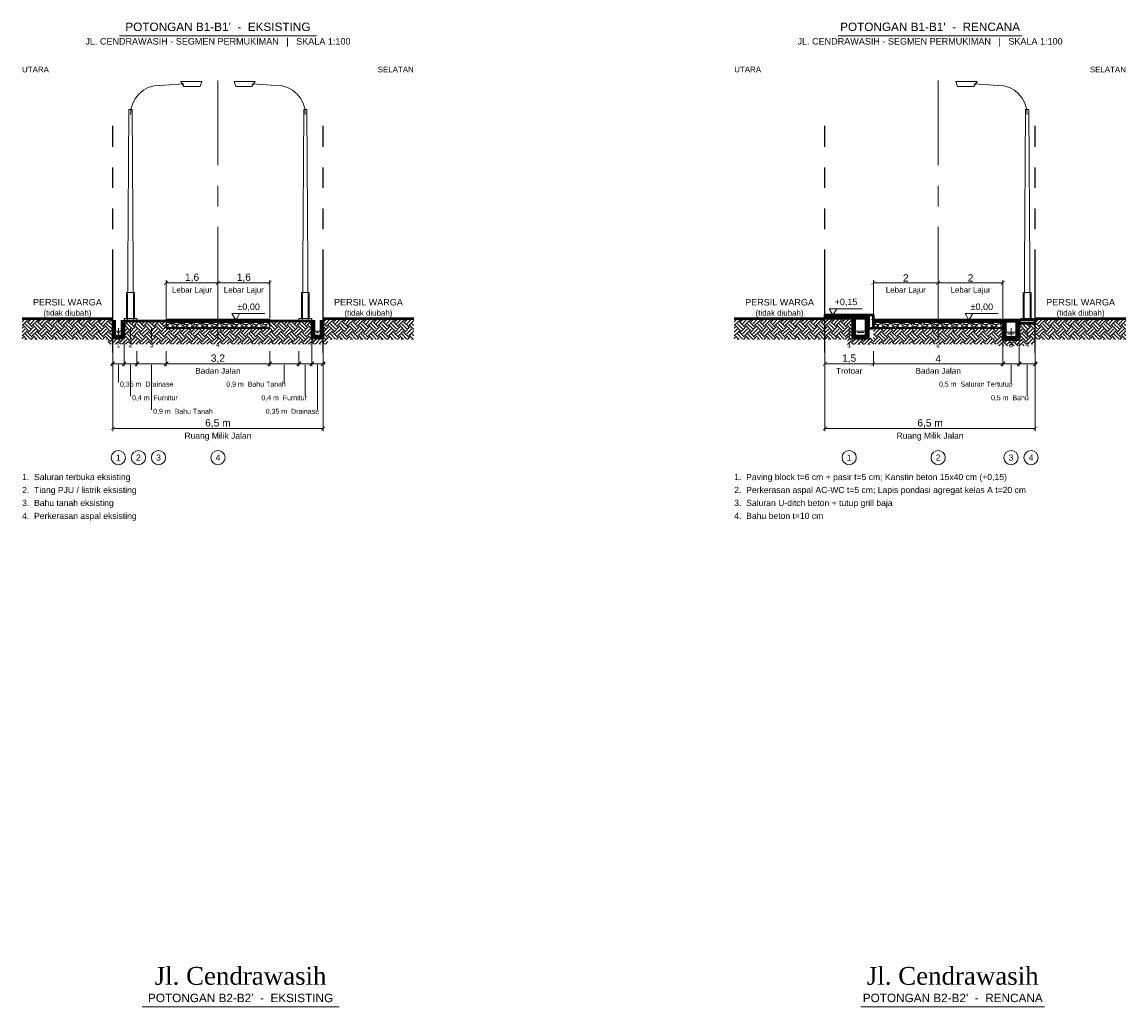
# Model space of a CAD drawing. Header units: metres. Extents: x 0 to 124, y -129 to 10.
# Tile 5 of 7: x 0 to 34, y -51 to -21. Entities that reach past the tile are written whole.
import ezdxf
from ezdxf.enums import TextEntityAlignment as Align

# ---------------------------------------------------------------- set-up
doc = ezdxf.new("R2010")
doc.units = ezdxf.units.M
doc.linetypes.add('CENTER', pattern=[5.08, 3.175, -0.635, 0.635, -0.635])
doc.linetypes.add('PHANTOM', pattern=[6.35, 3.175, -0.635, 0.635, -0.635, 0.635, -0.635])
for name, color, linetype, lineweight in [('D32_PNP_AIR', 5, 'Continuous', 13), ('D32_PNP_ARSIR', 8, 'Continuous', 9), ('D32_PNP_ARSIR_TANAH', 33, 'Continuous', 9), ('D32_PNP_AS', 1, 'CENTER', 13), ('D32_PNP_BATAS_RMJ', 1, 'PHANTOM', 25), ('D32_PNP_DIMENSI', 7, 'Continuous', 13), ('D32_PNP_KONSTRUKSI', 7, 'Continuous', 25), ('D32_PNP_POTONGAN', 7, 'Continuous', 50), ('D32_PNP_TAMPAK', 8, 'Continuous', 18), ('D32_PNP_TEKS', 7, 'Continuous', 18)]:
    doc.layers.add(name, color=color, linetype=linetype, lineweight=lineweight)
doc.styles.add('D32_ARIAL', font='arial.ttf')
doc.styles.add('D32_TIMES', font='times.ttf')
doc.dimstyles.new('D32_1-100', dxfattribs={"dimtxt": 0.225, "dimasz": 0.12, "dimexe": 0.08, "dimexo": 0.06, "dimgap": 0.04, "dimtad": 1, "dimtxsty": 'D32_ARIAL', "dimblk": 'ARCHTICK', "dimblk1": 'ARCHTICK', "dimblk2": 'ARCHTICK', "dimcen": 2.5, "dimclrd": 7, "dimclre": 7, "dimclrt": 7, "dimazin": 3, "dimtfac": 1, "dimtmove": 2, "dimatfit": 3, "dimlwd": 13, "dimlwe": 13})

# ---------------------------------------------------------------- blocks, each defined once
blk = doc.blocks.new('_ARCHTICK')
at = {"color": 0, "linetype": 'BYBLOCK', "const_width": 0.15}
blk.add_lwpolyline([(-0.5, -0.5), (0.5, 0.5)], dxfattribs=at)

msp = doc.modelspace()

# ---------------------------------------------------------------- hatches: boundary and pattern name
at = {"layer": 'D32_PNP_ARSIR'}
h = msp.add_hatch(dxfattribs=at)
h.set_pattern_fill('AR-CONC', scale=0.003)
h.paths.add_polyline_path([(2.8, -30.55), (2.86, -30.55), (2.86, -30), (2.8, -30)])
h = msp.add_hatch(dxfattribs=at)
h.set_pattern_fill('AR-CONC', scale=0.003)
h.paths.add_polyline_path([(3.09, -30.55), (3.15, -30.55), (3.15, -30), (3.09, -30)])
h = msp.add_hatch(dxfattribs=at)
h.set_pattern_fill('AR-SAND', scale=0.002)
h.paths.add_polyline_path([(4.45, -30.05), (7.65, -30.05), (7.65, -30), (4.45, -30)])
h = msp.add_hatch(dxfattribs=at)
h.set_pattern_fill('AR-CONC', scale=0.003)
h.paths.add_polyline_path([(8.95, -30.55), (9.01, -30.55), (9.01, -30), (8.95, -30)])
h = msp.add_hatch(dxfattribs=at)
h.set_pattern_fill('AR-CONC', scale=0.003)
h.paths.add_polyline_path([(9.24, -30.55), (9.3, -30.55), (9.3, -30), (9.24, -30)])
h = msp.add_hatch(dxfattribs=at)
h.set_pattern_fill('AR-HBONE', scale=0.006)
h.paths.add_polyline_path([(24.8, -29.91), (26.15, -29.91), (26.15, -29.85), (24.8, -29.85)])
h = msp.add_hatch(dxfattribs=at)
h.set_pattern_fill('AR-SAND', scale=0.002)
h.paths.add_polyline_path([(24.8, -29.96), (26.15, -29.96), (26.15, -29.91), (24.8, -29.91)])
h = msp.add_hatch(dxfattribs=at)
h.set_pattern_fill('AR-CONC', scale=0.003)
h.paths.add_polyline_path([(25.65, -30.56), (25.72, -30.56), (25.72, -29.96), (25.65, -29.96)])
h = msp.add_hatch(dxfattribs=at)
h.set_pattern_fill('AR-CONC', scale=0.003)
h.paths.add_polyline_path([(26.08, -30.56), (26.15, -30.56), (26.15, -29.96), (26.08, -29.96)])
h = msp.add_hatch(dxfattribs=at)
h.set_pattern_fill('AR-CONC', scale=0.003)
h.paths.add_polyline_path([(26.15, -30.25), (26.3, -30.25), (26.3, -29.85), (26.15, -29.85)])
h = msp.add_hatch(dxfattribs=at)
h.set_pattern_fill('AR-SAND', scale=0.002)
h.paths.add_polyline_path([(26.3, -30.05), (30.3, -30.05), (30.3, -30), (26.3, -30)])
h = msp.add_hatch(dxfattribs=at)
h.set_pattern_fill('AR-CONC', scale=0.003)
h.paths.add_polyline_path([(30.3, -30.6), (30.37, -30.6), (30.37, -30), (30.3, -30)])
h = msp.add_hatch(dxfattribs=at)
h.set_pattern_fill('STEEL', scale=0.01)
h.paths.add_polyline_path([(30.3, -30.04), (30.8, -30.04), (30.8, -30), (30.3, -30)])
h = msp.add_hatch(dxfattribs=at)
h.set_pattern_fill('AR-CONC', scale=0.003)
h.paths.add_polyline_path([(30.73, -30.6), (30.8, -30.6), (30.8, -30), (30.73, -30)])
h = msp.add_hatch(dxfattribs=at)
h.set_pattern_fill('AR-CONC', scale=0.003)
h.paths.add_polyline_path([(30.8, -30.1), (31.3, -30.1), (31.3, -30), (30.8, -30)])
h = msp.add_hatch(dxfattribs=at)
h.set_pattern_fill('GRAVEL', scale=0.012)
h.paths.add_polyline_path([(4.45, -30.25), (7.65, -30.25), (7.65, -30.05), (4.45, -30.05)])
h = msp.add_hatch(dxfattribs=at)
h.set_pattern_fill('GRAVEL', scale=0.012)
h.paths.add_polyline_path([(26.3, -30.25), (30.3, -30.25), (30.3, -30.05), (26.3, -30.05)])
h = msp.add_hatch(dxfattribs=at)
h.set_pattern_fill('AR-CONC', scale=0.003)
h.paths.add_polyline_path([(2.86, -30.55), (3.09, -30.55), (3.09, -30.49), (2.86, -30.49)])
h = msp.add_hatch(dxfattribs=at)
h.set_pattern_fill('AR-CONC', scale=0.003)
h.paths.add_polyline_path([(9.01, -30.55), (9.24, -30.55), (9.24, -30.49), (9.01, -30.49)])
h = msp.add_hatch(dxfattribs=at)
h.set_pattern_fill('AR-CONC', scale=0.003)
h.paths.add_polyline_path([(25.72, -30.56), (26.08, -30.56), (26.08, -30.49), (25.72, -30.49)])
h = msp.add_hatch(dxfattribs=at)
h.set_pattern_fill('AR-CONC', scale=0.003)
h.paths.add_polyline_path([(30.37, -30.6), (30.73, -30.6), (30.73, -30.53), (30.37, -30.53)])
at = {"layer": 'D32_PNP_ARSIR_TANAH'}
h = msp.add_hatch(dxfattribs=at)
h.set_pattern_fill('EARTH', scale=0.035, angle=45)
h.paths.add_polyline_path([(0, -30.6), (2.8, -30.6), (2.8, -29.95), (0, -29.95)])
h = msp.add_hatch(dxfattribs=at)
h.set_pattern_fill('EARTH', scale=0.035, angle=45)
h.paths.add_polyline_path([(9.3, -30.6), (12.1, -30.6), (12.1, -29.95), (9.3, -29.95)])
h = msp.add_hatch(dxfattribs=at)
h.set_pattern_fill('EARTH', scale=0.035, angle=45)
h.paths.add_polyline_path([(22, -30.6), (24.8, -30.6), (24.8, -29.95), (22, -29.95)])
h = msp.add_hatch(dxfattribs=at)
h.set_pattern_fill('EARTH', scale=0.035, angle=45)
h.paths.add_polyline_path([(24.8, -30.6), (25.65, -30.6), (25.65, -29.96), (24.8, -29.96)])
h = msp.add_hatch(dxfattribs=at)
h.set_pattern_fill('EARTH', scale=0.035, angle=45)
h.paths.add_polyline_path([(31.3, -30.6), (34.1, -30.6), (34.1, -29.95), (31.3, -29.95)])
h = msp.add_hatch(dxfattribs=at)
h.set_pattern_fill('EARTH', scale=0.035, angle=45)
h.paths.add_polyline_path([(3.15, -30.75), (3.55, -30.75), (3.55, -30.02), (3.15, -30.02)])
h = msp.add_hatch(dxfattribs=at)
h.set_pattern_fill('EARTH', scale=0.035, angle=45)
h.paths.add_polyline_path([(3.55, -30.75), (4.45, -30.75), (4.45, -30.02), (3.55, -30.02)])
h = msp.add_hatch(dxfattribs=at)
h.set_pattern_fill('EARTH', scale=0.035, angle=45)
h.paths.add_polyline_path([(4.45, -30.75), (7.65, -30.75), (7.65, -30.25), (4.45, -30.25)])
h = msp.add_hatch(dxfattribs=at)
h.set_pattern_fill('EARTH', scale=0.035, angle=45)
h.paths.add_polyline_path([(7.65, -30.75), (8.55, -30.75), (8.55, -30.02), (7.65, -30.02)])
h = msp.add_hatch(dxfattribs=at)
h.set_pattern_fill('EARTH', scale=0.035, angle=45)
h.paths.add_polyline_path([(8.55, -30.75), (8.95, -30.75), (8.95, -30.02), (8.55, -30.02)])
h = msp.add_hatch(dxfattribs=at)
h.set_pattern_fill('EARTH', scale=0.035, angle=45)
h.paths.add_polyline_path([(26.3, -30.75), (30.3, -30.75), (30.3, -30.25), (26.3, -30.25)])
h = msp.add_hatch(dxfattribs=at)
h.set_pattern_fill('EARTH', scale=0.035, angle=45)
h.paths.add_polyline_path([(30.8, -30.75), (31.3, -30.75), (31.3, -30.1), (30.8, -30.1)])
h = msp.add_hatch(dxfattribs=at)
h.set_pattern_fill('EARTH', scale=0.035, angle=45)
h.paths.add_polyline_path([(2.65, -30.75), (3.3, -30.75), (3.3, -30.55), (2.65, -30.55)])
h = msp.add_hatch(dxfattribs=at)
h.set_pattern_fill('EARTH', scale=0.035, angle=45)
h.paths.add_polyline_path([(8.8, -30.75), (9.45, -30.75), (9.45, -30.55), (8.8, -30.55)])
h = msp.add_hatch(dxfattribs=at)
h.set_pattern_fill('EARTH', scale=0.035, angle=45)
h.paths.add_polyline_path([(25.5, -30.76), (26.3, -30.76), (26.3, -30.56), (25.5, -30.56)])
h = msp.add_hatch(dxfattribs=at)
h.set_pattern_fill('EARTH', scale=0.035, angle=45)
h.paths.add_polyline_path([(30.15, -30.8), (30.95, -30.8), (30.95, -30.6), (30.15, -30.6)])

# ---------------------------------------------------------------- linework, layer by layer
at = {"layer": 'D32_PNP_AIR'}
for points in [[(2.88, -30.34), (3.07, -30.34)], [(9.03, -30.34), (9.22, -30.34)], [(25.74, -30.34), (26.06, -30.34)], [(2.94, -30.39), (3.01, -30.39)], [(9.09, -30.39), (9.16, -30.39)], [(25.8, -30.39), (26, -30.39)], [(30.39, -30.38), (30.71, -30.38)], [(30.45, -30.43), (30.65, -30.43)]]:
    msp.add_lwpolyline(points, dxfattribs=at)
at = {"layer": 'D32_PNP_AS'}
for points in [[(6.05, -30.3), (6.05, -22.6)], [(28.3, -30.3), (28.3, -22.6)]]:
    msp.add_lwpolyline(points, dxfattribs=at)
at = {"layer": 'D32_PNP_BATAS_RMJ'}
for points in [[(2.8, -31), (2.8, -24)], [(9.3, -31), (9.3, -24)], [(24.8, -31), (24.8, -24)], [(31.3, -31), (31.3, -24)], [(2.8, -31), (2.8, -25)], [(9.3, -31), (9.3, -25)], [(24.8, -31), (24.8, -25)], [(31.3, -31), (31.3, -25)]]:
    msp.add_lwpolyline(points, dxfattribs=at)
at = {"layer": 'D32_PNP_DIMENSI'}
for points in [[(24.93, -29.65), (25.17, -29.65), (25.05, -29.85), (24.93, -29.65)], [(6.48, -29.8), (6.72, -29.8), (6.6, -30), (6.48, -29.8)], [(29.13, -29.8), (29.37, -29.8), (29.25, -30), (29.13, -29.8)]]:
    msp.add_lwpolyline(points, close=True, dxfattribs=at)
for points in [[(24.93, -29.65), (25.95, -29.65)], [(6.48, -29.8), (7.5, -29.8)], [(29.13, -29.8), (30.15, -29.8)], [(2.975, -30.25), (2.975, -30.6)], [(3.35, -30.25), (3.35, -30.6)], [(4, -30.25), (4, -30.6)], [(6.05, -30.25), (6.05, -30.6)], [(25.55, -30.25), (25.55, -30.6)], [(28.3, -30.25), (28.3, -30.6)], [(30.55, -30.25), (30.55, -30.6)], [(31.05, -30.25), (31.05, -30.6)], [(2.8, -30.68), (2.8, -31.43)], [(3.15, -30.68), (3.15, -31.43)], [(8.95, -30.68), (8.95, -31.43)], [(9.3, -30.68), (9.3, -31.43)], [(30.3, -30.68), (30.3, -31.43)], [(30.8, -30.68), (30.8, -31.43)], [(3.15, -30.96), (3.15, -31.43)], [(3.55, -30.96), (3.55, -31.43)], [(3.55, -30.96), (3.55, -31.43)], [(4.45, -30.96), (4.45, -31.43)], [(7.65, -30.96), (7.65, -31.43)], [(8.55, -30.96), (8.55, -31.43)], [(8.55, -30.96), (8.55, -31.43)], [(8.95, -30.96), (8.95, -31.43)], [(30.8, -30.96), (30.8, -31.43)], [(31.3, -30.96), (31.3, -31.43)], [(2.74, -31.41), (2.86, -31.29)], [(2.74, -31.35), (3.21, -31.35)], [(3.09, -31.41), (3.21, -31.29)], [(3.09, -31.41), (3.21, -31.29)], [(3.09, -31.35), (3.61, -31.35)], [(3.49, -31.41), (3.61, -31.29)], [(3.49, -31.41), (3.61, -31.29)], [(3.49, -31.35), (4.51, -31.35)], [(4.39, -31.41), (4.51, -31.29)], [(7.59, -31.41), (7.71, -31.29)], [(7.59, -31.35), (8.61, -31.35)], [(8.49, -31.41), (8.61, -31.29)], [(8.49, -31.41), (8.61, -31.29)], [(8.49, -31.35), (9.01, -31.35)], [(8.89, -31.41), (9.01, -31.29)], [(8.89, -31.41), (9.01, -31.29)], [(8.89, -31.35), (9.36, -31.35)], [(9.24, -31.41), (9.36, -31.29)], [(30.24, -31.41), (30.36, -31.29)], [(30.24, -31.35), (30.86, -31.35)], [(30.74, -31.41), (30.86, -31.29)], [(30.74, -31.41), (30.86, -31.29)], [(30.74, -31.35), (31.36, -31.35)], [(31.24, -31.41), (31.36, -31.29)], [(2.975, -31.38), (2.975, -31.93)], [(3.35, -31.38), (3.35, -32.35)], [(4, -31.38), (4, -32.77)], [(8.1, -31.38), (8.1, -31.93)], [(8.75, -31.38), (8.75, -32.35)], [(9.125, -31.38), (9.125, -32.77)], [(30.55, -31.38), (30.55, -31.93)], [(31.05, -31.38), (31.05, -32.35)]]:
    msp.add_lwpolyline(points, dxfattribs=at)
for centre in [(2.975, -34.25), (3.595, -34.25), (4.215, -34.25), (6.05, -34.25), (25.55, -34.25), (28.3, -34.25), (30.55, -34.25), (31.17, -34.25)]:
    msp.add_circle(centre, 0.22, dxfattribs=at)
at = {"layer": 'D32_PNP_KONSTRUKSI'}
for points in [[(24.8, -29.96), (26.15, -29.96), (26.15, -29.91), (24.8, -29.91)], [(4.45, -30.25), (7.65, -30.25), (7.65, -30.05), (4.45, -30.05)], [(26.3, -30.25), (30.3, -30.25), (30.3, -30.05), (26.3, -30.05)]]:
    msp.add_lwpolyline(points, close=True, dxfattribs=at)
at = {"layer": 'D32_PNP_POTONGAN'}
for points in [[(0, -29.95), (2.8, -29.95)], [(2.8, -30), (2.8, -30.55), (3.15, -30.55), (3.15, -30)], [(2.86, -30), (2.86, -30.49), (3.09, -30.49), (3.09, -30)], [(8.95, -30), (8.95, -30.55), (9.3, -30.55), (9.3, -30)], [(9.01, -30), (9.01, -30.49), (9.24, -30.49), (9.24, -30)], [(9.3, -29.95), (12.1, -29.95)], [(22, -29.95), (24.8, -29.95)], [(25.65, -29.96), (25.65, -30.56), (26.15, -30.56), (26.15, -29.96)], [(25.72, -29.96), (25.72, -30.49), (26.08, -30.49), (26.08, -29.96)], [(30.3, -30), (30.3, -30.6), (30.8, -30.6), (30.8, -30)], [(30.37, -30), (30.37, -30.53), (30.73, -30.53), (30.73, -30)], [(31.3, -29.95), (34.1, -29.95)], [(3.15, -30.02), (3.55, -30.02)], [(3.55, -30.02), (4.45, -30.02)], [(7.65, -30.02), (8.55, -30.02)], [(8.55, -30.02), (8.95, -30.02)]]:
    msp.add_lwpolyline(points, dxfattribs=at)
for points in [[(4.45, -30.05), (7.65, -30.05), (7.65, -30), (4.45, -30)], [(24.8, -29.91), (26.15, -29.91), (26.15, -29.85), (24.8, -29.85)], [(26.15, -30.25), (26.3, -30.25), (26.3, -29.85), (26.15, -29.85)], [(26.3, -30.05), (30.3, -30.05), (30.3, -30), (26.3, -30)], [(30.3, -30.04), (30.8, -30.04), (30.8, -30), (30.3, -30)], [(30.8, -30.1), (31.3, -30.1), (31.3, -30), (30.8, -30)]]:
    msp.add_lwpolyline(points, close=True, dxfattribs=at)
at = {"layer": 'D32_PNP_TAMPAK'}
for points in [[(4.25, -22.75), (5, -22.7)], [(7.85, -22.75), (7.1, -22.7)], [(30.15, -22.75), (29.4, -22.7)]]:
    msp.add_lwpolyline(points, dxfattribs=at)
for points in [[(4.9, -22.63), (5.55, -22.63), (5.5, -22.79), (5, -22.79)], [(7.2, -22.63), (6.55, -22.63), (6.6, -22.79), (7.1, -22.79)], [(29.5, -22.63), (28.85, -22.63), (28.9, -22.79), (29.4, -22.79)], [(3.26, -30), (3.3, -23.5), (3.4, -23.5), (3.44, -30)], [(8.66, -30), (8.7, -23.5), (8.8, -23.5), (8.84, -30)], [(30.96, -30), (31, -23.5), (31.1, -23.5), (31.14, -30)], [(3.23, -29.95), (3.47, -29.95), (3.47, -29.15), (3.23, -29.15)], [(8.63, -29.95), (8.87, -29.95), (8.87, -29.15), (8.63, -29.15)], [(30.93, -29.95), (31.17, -29.95), (31.17, -29.15), (30.93, -29.15)], [(3.15, -30.02), (3.55, -30.02), (3.55, -29.95), (3.15, -29.95)], [(8.55, -30.02), (8.95, -30.02), (8.95, -29.95), (8.55, -29.95)], [(30.85, -30.02), (31.25, -30.02), (31.25, -29.95), (30.85, -29.95)]]:
    msp.add_lwpolyline(points, close=True, dxfattribs=at)
for centre, start, end in [((4.25, -23.65), 90, 180), ((7.85, -23.65), 0, 90), ((30.15, -23.65), 0, 90)]:
    msp.add_arc(centre, 0.9, start, end, dxfattribs=at)
at = {"layer": 'D32_PNP_TEKS'}
for points in [[(3.005, -21.22), (9.095, -21.22)], [(25.215, -21.22), (30.885, -21.22)], [(3.705, -51.22), (9.795, -51.22)], [(25.915, -51.22), (31.585, -51.22)]]:
    msp.add_lwpolyline(points, dxfattribs=at)

# ---------------------------------------------------------------- texts
for s, height, style, p in [("POTONGAN B1-B1'  -  EKSISTING", 0.26, 'D32_ARIAL', (6.05, -21.15)), ("POTONGAN B1-B1'  -  RENCANA", 0.26, 'D32_ARIAL', (28.05, -21.15)), ('JL. CENDRAWASIH - SEGMEN PERMUKIMAN   |   SKALA 1:100', 0.2, 'D32_ARIAL', (6.05, -21.55)), ('JL. CENDRAWASIH - SEGMEN PERMUKIMAN   |   SKALA 1:100', 0.2, 'D32_ARIAL', (28.05, -21.55)), ('Jl. Cendrawasih', 0.55, 'D32_TIMES', (6.75, -50.7)), ('Jl. Cendrawasih', 0.55, 'D32_TIMES', (28.75, -50.7)), ("POTONGAN B2-B2'  -  EKSISTING", 0.26, 'D32_ARIAL', (6.75, -51.15)), ("POTONGAN B2-B2'  -  RENCANA", 0.26, 'D32_ARIAL', (28.75, -51.15))]:
    msp.add_text(s, height=height, dxfattribs=dict(at, style=style)).set_placement(p, align=Align.BOTTOM_CENTER)
at = {"layer": 'D32_PNP_TEKS', "style": 'D32_ARIAL'}
for s, height, p in [('UTARA', 0.175, (0, -22.4)), ('UTARA', 0.175, (22, -22.4)), ('±0,00', 0.2, (6.65, -29.75)), ('+0,15', 0.2, (25.1, -29.6)), ('±0,00', 0.2, (29.3, -29.75))]:
    msp.add_text(s, height=height, dxfattribs=at).set_placement(p, align=Align.BOTTOM_LEFT)
for p in [(12.1, -22.4), (34.1, -22.4)]:
    msp.add_text('SELATAN', height=0.175, dxfattribs=at).set_placement(p, align=Align.BOTTOM_RIGHT)
for s, height, p in [('Lebar Lajur', 0.175, (5.25, -28.98)), ('Lebar Lajur', 0.175, (6.85, -28.98)), ('Lebar Lajur', 0.175, (27.3, -28.98)), ('Lebar Lajur', 0.175, (29.3, -28.98)), ('1', 0.16, (2.975, -30.68)), ('2', 0.16, (3.35, -30.68)), ('3', 0.16, (4, -30.68)), ('4', 0.16, (6.05, -30.68)), ('1', 0.16, (25.55, -30.68)), ('2', 0.16, (28.3, -30.68)), ('3', 0.16, (30.55, -30.68)), ('4', 0.16, (31.05, -30.68)), ('Badan Jalan', 0.18, (6.05, -31.48)), ('Trotoar', 0.18, (25.55, -31.48)), ('Badan Jalan', 0.18, (28.3, -31.48)), ('Ruang Milik Jalan', 0.1875, (6.05, -33.48)), ('Ruang Milik Jalan', 0.1875, (28.05, -33.48))]:
    msp.add_text(s, height=height, dxfattribs=at).set_placement(p, align=Align.TOP_CENTER)
for s, height, p in [('PERSIL WARGA', 0.2, (1.4, -29.45)), ('PERSIL WARGA', 0.2, (10.7, -29.45)), ('PERSIL WARGA', 0.2, (23.4, -29.45)), ('PERSIL WARGA', 0.2, (32.7, -29.45)), ('(tidak diubah)', 0.175, (1.4, -29.78)), ('(tidak diubah)', 0.175, (10.7, -29.78)), ('(tidak diubah)', 0.175, (23.4, -29.78)), ('(tidak diubah)', 0.175, (32.7, -29.78)), ('1', 0.19, (2.975, -34.25)), ('2', 0.19, (3.595, -34.25)), ('3', 0.19, (4.215, -34.25)), ('4', 0.19, (6.05, -34.25)), ('1', 0.19, (25.55, -34.25)), ('2', 0.19, (28.3, -34.25)), ('3', 0.19, (30.55, -34.25)), ('4', 0.19, (31.17, -34.25))]:
    msp.add_text(s, height=height, dxfattribs=at).set_placement(p, align=Align.MIDDLE_CENTER)
for s, height, p in [('0,35 m  Drainase', 0.155, (3.025, -31.98)), ('0,4 m  Furnitur', 0.155, (3.4, -32.4)), ('0,9 m  Bahu Tanah', 0.155, (4.05, -32.82)), ('1.  Saluran terbuka eksisting', 0.19, (0, -34.85)), ('1.  Paving block t=6 cm + pasir t=5 cm; Kanstin beton 15x40 cm (+0,15)', 0.19, (22, -34.85)), ('2.  Tiang PJU / listrik eksisting', 0.19, (0, -35.25)), ('2.  Perkerasan aspal AC-WC t=5 cm; Lapis pondasi agregat kelas A t=20 cm', 0.19, (22, -35.25)), ('3.  Bahu tanah eksisting', 0.19, (0, -35.65)), ('3.  Saluran U-ditch beton + tutup grill baja', 0.19, (22, -35.65)), ('4.  Perkerasan aspal eksisting', 0.19, (0, -36.05)), ('4.  Bahu beton t=10 cm', 0.19, (22, -36.05))]:
    msp.add_text(s, height=height, dxfattribs=at).set_placement(p, align=Align.MIDDLE_LEFT)
for s, p in [('0,9 m  Bahu Tanah', (8.15, -31.98)), ('0,5 m  Saluran Tertutup', (30.6, -31.98)), ('0,4 m  Furnitur', (8.8, -32.4)), ('0,5 m  Bahu', (31.1, -32.4)), ('0,35 m  Drainase', (9.175, -32.82))]:
    msp.add_text(s, height=0.155, dxfattribs=at).set_placement(p, align=Align.MIDDLE_RIGHT)

# ---------------------------------------------------------------- dimensions: what is measured, and where the dimension line sits
at = {"layer": 'D32_PNP_DIMENSI'}
for base, p1, p2 in [((4.45, -28.85), (4.45, -30), (6.05, -30)), ((6.05, -28.85), (6.05, -30), (7.65, -30)), ((26.3, -28.85), (26.3, -30), (28.3, -30)), ((28.3, -28.85), (28.3, -30), (30.3, -30)), ((4.45, -31.35), (4.45, -30.9), (7.65, -30.9)), ((24.8, -31.35), (24.8, -30.9), (26.3, -30.9)), ((26.3, -31.35), (26.3, -30.9), (30.3, -30.9))]:
    msp.add_linear_dim(base=base, p1=p1, p2=p2, dimstyle='D32_1-100', dxfattribs=at).render()
for base, p1, p2 in [((2.8, -33.35), (2.8, -30.9), (9.3, -30.9)), ((24.8, -33.35), (24.8, -30.9), (31.3, -30.9))]:
    msp.add_linear_dim(base=base, p1=p1, p2=p2, text='<> m', dimstyle='D32_1-100', dxfattribs=at).render()

doc.saveas('drawing.dxf')
